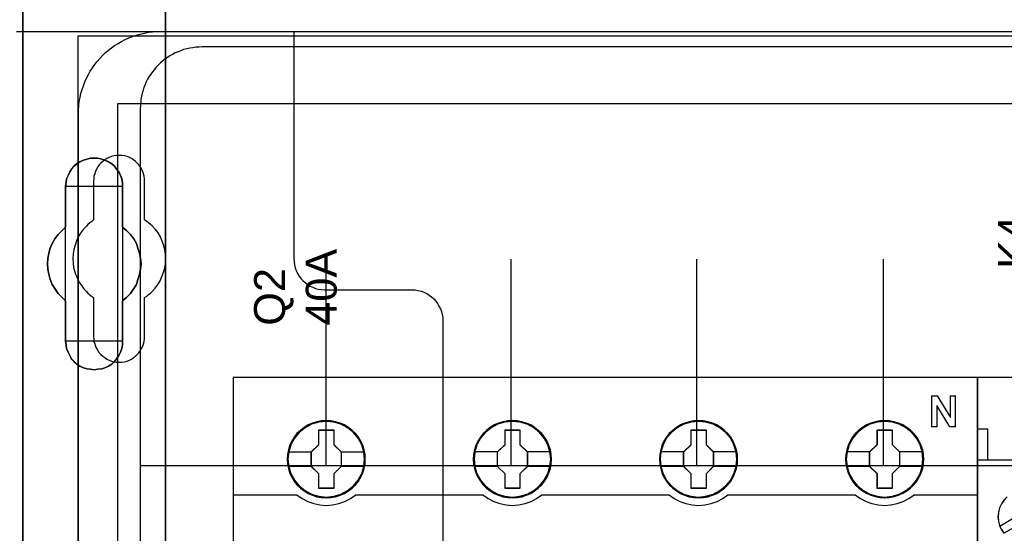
# Model space of a CAD drawing. Extents: x -635870 to -372006, y -44437 to 104716.
# Tile 107 of 246: x -615120 to -614167, y -31121 to -30623. Entities that reach past the tile are written whole.
import ezdxf

# ---------------------------------------------------------------- set-up
doc = ezdxf.new("R2010")
doc.units = 0
doc.header["$MEASUREMENT"] = 0
doc.layers.get('0').update_dxf_attribs({"color": 252})
for name, color, linetype in [('30', 7, 'Continuous'), ('45', 8, 'Continuous'), ('5', 7, 'Continuous'), ('50', 7, 'Continuous')]:
    doc.layers.add(name, color=color, linetype=linetype)
doc.styles.get("Standard").update_dxf_attribs({"font": 'arial.ttf', "bigfont": 'BIGFONT.SHX'})

# ---------------------------------------------------------------- blocks, each defined once
blk = doc.blocks.new('*U1036')
at = {"layer": '5', "color": 7}
for points in [[(498.624489, -298.744188), (498.624489, -173.234937), (498.624489, -148.780413), (498.624489, -78.807593), (498.624489, -73.721462), (499.243182, -73.721462), (511.823274, -73.721462), (512.441967, -73.721462), (512.441967, -78.807593), (512.441967, -78.807593), (512.441967, -386.338651)], [(512.442723, -386.341247), (512.442723, -78.807635), (512.442723, -73.721462), (511.824042, -73.721462), (511.824042, -73.721462), (499.244201, -73.721462), (498.62552, -73.721462), (498.62552, -78.807635), (498.62552, -148.781036), (498.62552, -173.235764), (498.62552, -298.746057)]]:
    blk.add_lwpolyline(points, dxfattribs=at)
for points in [[(498.62552, -78.808532), (498.62552, -148.782882), (498.62552, -78.808532)], [(512.440072, -386.34188), (512.440072, -78.808532), (512.440072, -386.34188)], [(504.141605, -98.126221), (503.832156, -98.331753), (503.574283, -98.537286), (503.316409, -98.845585), (503.161685, -99.1025), (503.006961, -99.462182), (502.852237, -99.770481), (502.800662, -100.130163), (502.749087, -100.489845), (502.749087, -104.446346), (502.388064, -104.806028), (502.027041, -105.16571), (501.717593, -105.576775), (501.459719, -106.039223), (501.253421, -106.501671), (501.150271, -106.96412), (501.047122, -107.477951), (500.995547, -107.991782), (501.047122, -108.505614), (501.150271, -109.019445), (501.253421, -109.533276), (501.459719, -109.995724), (501.717593, -110.40679), (502.027041, -110.869238), (502.388064, -111.22892), (502.749087, -111.588602), (502.749087, -115.49372), (502.800662, -115.853402), (502.852237, -116.213084), (503.006961, -116.572766), (503.161685, -116.881064), (503.316409, -117.189363), (503.574283, -117.446279), (503.832156, -117.703194), (504.141605, -117.908727), (504.502628, -118.062876), (504.812076, -118.165643), (505.173099, -118.217026), (505.534122, -118.268409), (505.895145, -118.217026), (506.256168, -118.165643), (506.565616, -118.062876), (506.926639, -117.908727), (507.236087, -117.703194), (507.493961, -117.446279), (507.70026, -117.189363), (507.906558, -116.881064), (508.061283, -116.572766), (508.216007, -116.213084), (508.267581, -115.853402), (508.267581, -115.49372), (508.267581, -111.588602), (508.680179, -111.22892), (509.041202, -110.869238), (509.35065, -110.40679), (509.608524, -109.995724), (509.763248, -109.533276), (509.917972, -109.019445), (510.021122, -108.505614), (510.072696, -107.991782), (510.021122, -107.477951), (509.917972, -106.96412), (509.763248, -106.501671), (509.608524, -106.039223), (509.35065, -105.576775), (509.041202, -105.16571), (508.680179, -104.806028), (508.267581, -104.446346), (508.267581, -100.489845), (508.267581, -100.130163), (508.216007, -99.770481), (508.061283, -99.462182), (507.906558, -99.1025), (507.70026, -98.845585), (507.493961, -98.537286), (507.236087, -98.331753), (506.926639, -98.126221), (506.565616, -97.972071), (506.256168, -97.869305), (505.895145, -97.766539), (505.534122, -97.766539), (505.173099, -97.766539), (504.812076, -97.869305), (504.502628, -97.972071), (504.141605, -98.126221)], [(504.141605, -98.126221), (503.832156, -98.331753), (503.574283, -98.537286), (503.316409, -98.845585), (503.161685, -99.1025), (503.006961, -99.462182), (502.852237, -99.770481), (502.800662, -100.130163), (502.749087, -100.489845), (502.749087, -104.446346), (502.388064, -104.806028), (502.027041, -105.16571), (501.717593, -105.576775), (501.459719, -106.039223), (501.253421, -106.501671), (501.150271, -106.96412), (501.047122, -107.477951), (500.995547, -107.991782), (501.047122, -108.505614), (501.150271, -109.019445), (501.253421, -109.533276), (501.459719, -109.995724), (501.717593, -110.40679), (502.027041, -110.869238), (502.388064, -111.22892), (502.749087, -111.588602), (502.749087, -115.49372), (502.800662, -115.853402), (502.852237, -116.213084), (503.006961, -116.572766), (503.161685, -116.881064), (503.316409, -117.189363), (503.574283, -117.446279), (503.832156, -117.703194), (504.141605, -117.908727), (504.502628, -118.062876), (504.812076, -118.165643), (505.173099, -118.217026), (505.534122, -118.268409), (505.895145, -118.217026), (506.256168, -118.165643), (506.565616, -118.062876), (506.926639, -117.908727), (507.236087, -117.703194), (507.493961, -117.446279), (507.70026, -117.189363), (507.906558, -116.881064), (508.061283, -116.572766), (508.216007, -116.213084), (508.267581, -115.853402), (508.267581, -115.49372), (508.267581, -111.588602), (508.680179, -111.22892), (509.041202, -110.869238), (509.35065, -110.40679), (509.608524, -109.995724), (509.763248, -109.533276), (509.917972, -109.019445), (510.021122, -108.505614), (510.072696, -107.991782), (510.021122, -107.477951), (509.917972, -106.96412), (509.763248, -106.501671), (509.608524, -106.039223), (509.35065, -105.576775), (509.041202, -105.16571), (508.680179, -104.806028), (508.267581, -104.446346), (508.267581, -100.489845), (508.267581, -100.130163), (508.216007, -99.770481), (508.061283, -99.462182), (507.906558, -99.1025), (507.70026, -98.845585), (507.493961, -98.537286), (507.236087, -98.331753), (506.926639, -98.126221), (506.565616, -97.972071), (506.256168, -97.869305), (505.895145, -97.766539), (505.534122, -97.766539), (505.173099, -97.766539), (504.812076, -97.869305), (504.502628, -97.972071), (504.141605, -98.126221)], [(502.749087, -100.489845), (502.800662, -100.130163), (502.852237, -99.770481), (503.006961, -99.462182), (503.161685, -99.1025), (503.316409, -98.845585), (503.574283, -98.537286), (503.832156, -98.331753), (504.141605, -98.126221), (504.502628, -97.972071), (504.812076, -97.869305), (505.173099, -97.766539), (505.534122, -97.766539), (505.895145, -97.766539), (506.256168, -97.869305), (506.565616, -97.972071), (506.926639, -98.126221), (507.236087, -98.331753), (507.493961, -98.537286), (507.70026, -98.845585), (507.906558, -99.1025), (508.061283, -99.462182), (508.216007, -99.770481), (508.267581, -100.130163), (508.267581, -100.489845), (508.267581, -104.446346), (508.680179, -104.806028), (509.041202, -105.16571), (509.35065, -105.576775), (509.608524, -106.039223), (509.763248, -106.501671), (509.917972, -106.96412), (510.021122, -107.477951), (510.072696, -107.991782), (510.021122, -108.505614), (509.917972, -109.019445), (509.763248, -109.533276), (509.608524, -109.995724), (509.35065, -110.40679), (509.041202, -110.869238), (508.680179, -111.22892), (508.267581, -111.588602), (508.267581, -115.49372), (508.267581, -115.853402), (508.216007, -116.213084), (508.061283, -116.572766), (507.906558, -116.881064), (507.70026, -117.189363), (507.493961, -117.446279), (507.236087, -117.703194), (506.926639, -117.908727), (506.565616, -118.062876), (506.256168, -118.165643), (505.895145, -118.217026), (505.534122, -118.268409), (505.173099, -118.217026), (504.812076, -118.165643), (504.502628, -118.062876), (504.141605, -117.908727), (503.832156, -117.703194), (503.574283, -117.446279), (503.316409, -117.189363), (503.161685, -116.881064), (503.006961, -116.572766), (502.852237, -116.213084), (502.800662, -115.853402), (502.749087, -115.49372), (502.749087, -111.588602), (502.388064, -111.22892), (502.027041, -110.869238), (501.717593, -110.40679), (501.459719, -109.995724), (501.253421, -109.533276), (501.150271, -109.019445), (501.047122, -108.505614), (500.995547, -107.991782), (501.047122, -107.477951), (501.150271, -106.96412), (501.253421, -106.501671), (501.459719, -106.039223), (501.717593, -105.576775), (502.027041, -105.16571), (502.388064, -104.806028), (502.749087, -104.446346), (502.749087, -100.489845)], [(508.26734, -100.491471), (508.26734, -100.131574), (508.215757, -99.771677), (508.061006, -99.463195), (507.906254, -99.103298), (507.69992, -98.846229), (507.493585, -98.537746), (507.235666, -98.332091), (506.926164, -98.126435), (506.565078, -97.972194), (506.255575, -97.869366), (505.894489, -97.766539), (505.533403, -97.766539), (505.172317, -97.766539), (504.811231, -97.869366), (504.501729, -97.972194), (504.140643, -98.126435), (503.83114, -98.332091), (503.573222, -98.537746), (503.315303, -98.846229), (503.160552, -99.103298), (503.005801, -99.463195), (502.85105, -99.771677), (502.799466, -100.131574), (502.747882, -100.491471), (508.26734, -100.491471)], [(502.747882, -100.488823), (502.747882, -104.447786), (502.747882, -100.488823)], [(508.264689, -104.447786), (508.264689, -100.488823), (508.264689, -104.447786)], [(502.750533, -104.445138), (502.389213, -104.804808), (502.027892, -105.164479), (501.718188, -105.57553), (501.460102, -106.037963), (501.253633, -106.500397), (501.150399, -106.96283), (501.047164, -107.476644), (500.995547, -107.990459), (501.047164, -108.504274), (501.150399, -109.018088), (501.253633, -109.531903), (501.460102, -109.994336), (501.718188, -110.405388), (502.027892, -110.867821), (502.389213, -111.227491), (502.750533, -111.587161), (502.750533, -104.445138)], [(508.264689, -111.587161), (508.677948, -111.227491), (509.03955, -110.867821), (509.349494, -110.405388), (509.60778, -109.994336), (509.762752, -109.531903), (509.917724, -109.018088), (510.021039, -108.504274), (510.072696, -107.990459), (510.021039, -107.476644), (509.917724, -106.96283), (509.762752, -106.500397), (509.60778, -106.037963), (509.349494, -105.57553), (509.03955, -105.164479), (508.677948, -104.804808), (508.264689, -104.445138), (508.264689, -111.587161)], [(502.747882, -111.587161), (502.747882, -115.493162), (502.747882, -111.587161)], [(508.264689, -115.493162), (508.264689, -111.587161), (508.264689, -115.493162)], [(502.747882, -115.490514), (502.799466, -115.850612), (502.85105, -116.210709), (503.005801, -116.570807), (503.160552, -116.879461), (503.315303, -117.188116), (503.573222, -117.445329), (503.83114, -117.702541), (504.140643, -117.908311), (504.501729, -118.062639), (504.811231, -118.165524), (505.172317, -118.216966), (505.533403, -118.268409), (505.894489, -118.216966), (506.255575, -118.165524), (506.565078, -118.062639), (506.926164, -117.908311), (507.235666, -117.702541), (507.493585, -117.445329), (507.69992, -117.188116), (507.906254, -116.879461), (508.061006, -116.570807), (508.215757, -116.210709), (508.26734, -115.850612), (508.26734, -115.490514), (502.747882, -115.490514)]]:
    blk.add_lwpolyline(points, close=True, dxfattribs=at)
at = {"layer": '50', "color": 7}
for points in [[(503.983265, -85.921426), (839.76091, -85.921426), (839.76091, -735.000783), (503.983265, -735.000783), (503.983265, -85.921426)], [(507.824617, -92.486155), (835.919558, -92.486155), (835.919558, -379.414356), (507.824617, -379.414356), (507.824617, -92.486155)]]:
    blk.add_lwpolyline(points, dxfattribs=at)
blk = doc.blocks.new('*U1037')
at = {"layer": '50', "color": 7}
for points in [[(503.999172, -152.524789), (503.999172, -93.507993), (503.999172, -93.087645), (504.041172, -92.688315), (504.083172, -92.288985), (504.167173, -91.889655), (504.251174, -91.490325), (504.356175, -91.112012), (504.482176, -90.754717), (504.629177, -90.376404), (504.776178, -90.019108), (504.96518, -89.68283), (505.154182, -89.346552), (505.364184, -89.010274), (505.574186, -88.716031), (505.826188, -88.40077), (506.07819, -88.106527), (506.330192, -87.833301), (506.603195, -87.581092), (506.897197, -87.328884), (507.1912, -87.076675), (507.506203, -86.866502), (507.842206, -86.656328), (508.178209, -86.467171), (508.514212, -86.278015), (508.871215, -86.130893), (509.228218, -85.983772), (509.606221, -85.857668), (509.984225, -85.752581), (510.383228, -85.668511), (510.782232, -85.584442), (511.181235, -85.542407), (511.580239, -85.521389), (512.000243, -85.500372), (832.001083, -85.500372)], [(827.968097, -86.991273), (515.970229, -86.991273), (515.676228, -87.012291), (515.361227, -87.033308), (515.067226, -87.075344), (514.773226, -87.117379), (514.479225, -87.180433), (514.185224, -87.264504), (513.912223, -87.369592), (513.639222, -87.474681), (513.366222, -87.57977), (513.114221, -87.726894), (512.86222, -87.853001), (512.63122, -88.021143), (512.379219, -88.189285), (512.169218, -88.357427), (511.938218, -88.546587), (511.728217, -88.756764), (511.539217, -88.945924), (511.350216, -89.17712), (511.182216, -89.408315), (511.014215, -89.63951), (510.846215, -89.870706), (510.699214, -90.122919), (510.573214, -90.39615), (510.468214, -90.648363), (510.342213, -90.921594), (510.258213, -91.194825), (510.174213, -91.489073), (510.111213, -91.783322), (510.048212, -92.07757), (510.027212, -92.371819), (510.006212, -92.687085), (509.985212, -93.002352), (509.985212, -227.999417)], [(827.968097, -86.991273), (515.970229, -86.991273), (515.676228, -87.012292), (515.361227, -87.033311), (515.067226, -87.075348), (514.773226, -87.117386), (514.479225, -87.180443), (514.185224, -87.264518), (513.912223, -87.369613), (513.639222, -87.474707), (513.366222, -87.579802), (513.114221, -87.726934), (512.86222, -87.853047), (512.63122, -88.021199), (512.379219, -88.18935), (512.169218, -88.357501), (511.938218, -88.546671), (511.728217, -88.75686), (511.539217, -88.94603), (511.350216, -89.177238), (511.182216, -89.408446), (511.014215, -89.639653), (510.846215, -89.870861), (510.699214, -90.123088), (510.573214, -90.396334), (510.468214, -90.64856), (510.342213, -90.921806), (510.258213, -91.195052), (510.174213, -91.489316), (510.111213, -91.783581), (510.048212, -92.077845), (510.027212, -92.37211), (510.006212, -92.687393), (509.985212, -93.002676), (509.985212, -127.5157), (834.016113, -127.5157)], [(827.968097, -86.991273), (515.970229, -86.991273), (515.676228, -87.012292), (515.361227, -87.033311), (515.067226, -87.075348), (514.773226, -87.117386), (514.479225, -87.180443), (514.185224, -87.264518), (513.912223, -87.369613), (513.639222, -87.474707), (513.366222, -87.579802), (513.114221, -87.726934), (512.86222, -87.853047), (512.63122, -88.021199), (512.379219, -88.18935), (512.169218, -88.357501), (511.938218, -88.546671), (511.728217, -88.75686), (511.539217, -88.94603), (511.350216, -89.177238), (511.182216, -89.408446), (511.014215, -89.639653), (510.846215, -89.870861), (510.699214, -90.123088), (510.573214, -90.396334), (510.468214, -90.64856), (510.342213, -90.921806), (510.258213, -91.195052), (510.174213, -91.489316), (510.111213, -91.783581), (510.048212, -92.077845), (510.027212, -92.37211), (510.006212, -92.687393), (509.985212, -93.002676), (509.985212, -127.5157), (834.016113, -127.5157)], [(527.95924, -127.558071), (527.95924, -107.546106)], [(545.872295, -127.558071), (545.872295, -107.546106)], [(563.848974, -127.558071), (563.848974, -107.546106)], [(581.907835, -127.558071), (581.907835, -107.546106)]]:
    blk.add_lwpolyline(points, dxfattribs=at)
blk = doc.blocks.new('*U1038')
at = {"layer": '30', "color": 7}
for points in [[(498.012275, -85.500372), (524.841258, -85.500372), (524.841258, -107.517632), (524.863635, -107.810295), (524.908387, -108.102958), (524.975515, -108.395621), (525.06502, -108.665771), (525.199277, -108.935922), (525.35591, -109.18356), (525.534919, -109.408685), (525.713928, -109.63381), (525.937689, -109.813911), (526.16145, -109.994011), (526.407588, -110.151599), (526.676101, -110.264161), (526.944615, -110.376724), (527.213129, -110.444261), (527.526394, -110.489287), (527.817284, -110.511799), (536.297839, -110.511799), (536.588729, -110.534312), (536.879618, -110.579337), (537.170508, -110.646874), (537.439022, -110.759437), (537.707535, -110.872), (537.953673, -111.029587), (538.177434, -111.209688), (538.378819, -111.389788), (538.580204, -111.614913), (538.759213, -111.840039), (538.89347, -112.087677), (539.027727, -112.357827), (539.139608, -112.627977), (539.206736, -112.92064), (539.251488, -113.213303), (539.273865, -113.505966), (539.273865, -207.495802)], [(498.012275, -85.500372), (524.841258, -85.500372), (524.841258, -107.517632), (524.863635, -107.810295), (524.908387, -108.102958), (524.975515, -108.395621), (525.06502, -108.665771), (525.199277, -108.935922), (525.35591, -109.18356), (525.534919, -109.408685), (525.713928, -109.63381), (525.937689, -109.813911), (526.16145, -109.994011), (526.407588, -110.151599), (526.676101, -110.264161), (526.944615, -110.376724), (527.213129, -110.444261), (527.526394, -110.489287), (527.817284, -110.511799), (536.297839, -110.511799), (536.588729, -110.534312), (536.879618, -110.579337), (537.170508, -110.646874), (537.439022, -110.759437), (537.707535, -110.872), (537.953673, -111.029587), (538.177434, -111.209688), (538.378819, -111.389788), (538.580204, -111.614913), (538.759213, -111.840039), (538.89347, -112.087677), (539.027727, -112.357827), (539.139608, -112.627977), (539.206736, -112.92064), (539.251488, -113.213303), (539.273865, -113.505966), (539.273865, -207.495802)], [(510.408935, -115.015831), (510.408935, -111.255808), (510.610341, -111.120717), (510.789369, -110.985627), (510.968396, -110.850536), (511.125046, -110.69293), (511.415965, -110.355204), (511.684507, -109.994962), (511.908291, -109.63472), (512.087319, -109.229448), (512.243968, -108.824176), (512.35586, -108.418904), (512.422996, -107.991117), (512.445374, -107.540815), (512.422996, -107.113028), (512.35586, -106.662726), (512.266347, -106.234939), (512.109697, -105.807152), (511.93067, -105.40188), (511.706885, -104.996608), (511.438344, -104.636366), (511.125046, -104.321155), (510.968396, -104.186064), (510.789369, -104.028458), (510.610341, -103.893368), (510.408935, -103.758277), (510.408935, -100.020769), (510.386557, -99.773103), (510.364178, -99.525437), (510.297043, -99.277771), (510.229907, -99.052619), (510.118015, -98.827468), (510.006123, -98.624832), (509.849474, -98.422196), (509.692825, -98.242076), (509.536176, -98.08447), (509.334769, -97.926864), (509.133363, -97.814289), (508.931957, -97.701713), (508.708173, -97.611653), (508.46201, -97.544107), (508.215847, -97.499077), (507.969684, -97.499077), (507.701143, -97.499077), (507.45498, -97.544107), (507.208817, -97.611653), (506.985032, -97.701713), (506.761248, -97.814289), (506.559842, -97.926864), (506.358435, -98.08447), (506.179408, -98.242076), (506.022759, -98.422196), (505.888488, -98.624832), (505.754217, -98.827468), (505.664703, -99.052619), (505.57519, -99.277771), (505.508054, -99.525437), (505.485676, -99.773103), (505.463297, -100.020769), (505.463297, -103.758277), (505.28427, -103.893368), (505.105242, -104.028458), (504.926215, -104.186064), (504.769565, -104.34367), (504.478646, -104.658881), (504.210104, -105.019123), (503.98632, -105.40188), (503.807292, -105.784637), (503.673021, -106.189909), (503.561129, -106.617696), (503.493994, -107.045483), (503.471615, -107.47327), (503.493994, -107.923572), (503.538751, -108.351359), (503.605886, -108.57651), (503.650643, -108.779146), (503.717778, -109.004297), (503.807292, -109.206933), (503.896806, -109.432084), (504.008698, -109.63472), (504.12059, -109.837356), (504.254861, -110.039992), (504.501024, -110.377719), (504.769565, -110.69293), (504.926215, -110.850536), (505.082864, -110.985627), (505.261891, -111.143233), (505.463297, -111.255808), (505.463297, -115.015831), (505.485676, -115.263497), (505.508054, -115.511164), (505.57519, -115.75883), (505.664703, -115.983981), (505.754217, -116.209132), (505.888488, -116.411768), (506.022759, -116.614404), (506.179408, -116.794525), (506.358435, -116.952131), (506.559842, -117.087221), (506.761248, -117.222312), (506.985032, -117.334887), (507.208817, -117.424948), (507.45498, -117.492493), (507.701143, -117.515008), (507.969684, -117.537523), (508.215847, -117.515008), (508.46201, -117.492493), (508.708173, -117.424948), (508.931957, -117.334887), (509.133363, -117.222312), (509.334769, -117.087221), (509.536176, -116.952131), (509.692825, -116.794525), (509.849474, -116.614404), (510.006123, -116.411768), (510.118015, -116.209132), (510.229907, -115.983981), (510.297043, -115.75883), (510.364178, -115.511164), (510.386557, -115.263497), (510.408935, -115.015831)]]:
    blk.add_lwpolyline(points, dxfattribs=at)
blk = doc.blocks.new('*U1039')
at = {"layer": '45', "color": 7}
for points in [[(591.040656, -118.999294), (518.961622, -118.999294), (518.961622, -201.067682), (591.040656, -201.067682), (591.040656, -118.999294)], [(591.016797, -119.02048), (518.98283, -119.02048), (518.98283, -201.043849), (591.016797, -201.043849), (591.016797, -119.02048)], [(531.760827, -126.926609), (531.738416, -126.478399), (531.66558, -126.024657), (531.514306, -125.598581), (531.335018, -125.183572), (531.099703, -124.796231), (530.819565, -124.447624), (530.489003, -124.126684), (530.124825, -123.850012), (529.755043, -123.60654), (529.323632, -123.423936), (528.89222, -123.296667), (528.438398, -123.213665), (527.984575, -123.185998), (527.530753, -123.213665), (527.088136, -123.296667), (526.639916, -123.423936), (526.225313, -123.60654), (525.838723, -123.850012), (525.480148, -124.126684), (525.143983, -124.447624), (524.880654, -124.796231), (524.639736, -125.183572), (524.438037, -125.598581), (524.320379, -126.024657), (524.230735, -126.478399), (524.202721, -126.926609), (524.230735, -127.374818), (524.320379, -127.81196), (524.438037, -128.243569), (524.639736, -128.653044), (524.880654, -129.045919), (525.143983, -129.405593), (525.480148, -129.721), (525.838723, -129.997672), (526.225313, -130.230077), (526.639916, -130.412681), (527.088136, -130.551017), (527.530753, -130.639552), (527.984575, -130.661686), (528.438398, -130.639552), (528.89222, -130.551017), (529.323632, -130.412681), (529.755043, -130.230077), (530.124825, -129.997672), (530.489003, -129.721), (530.819565, -129.405593), (531.099703, -129.045919), (531.335018, -128.653044), (531.514306, -128.243569), (531.66558, -127.81196), (531.738416, -127.374818), (531.760827, -126.926609)], [(531.760827, -126.926609), (531.738416, -126.478399), (531.66558, -126.024657), (531.514306, -125.598581), (531.335018, -125.183572), (531.099703, -124.796231), (530.819565, -124.447624), (530.489003, -124.126684), (530.124825, -123.850012), (529.755043, -123.60654), (529.323632, -123.423936), (528.89222, -123.296667), (528.438398, -123.213665), (527.984575, -123.185998), (527.530753, -123.213665), (527.088136, -123.296667), (526.639916, -123.423936), (526.225313, -123.60654), (525.838723, -123.850012), (525.480148, -124.126684), (525.143983, -124.447624), (524.880654, -124.796231), (524.639736, -125.183572), (524.438037, -125.598581), (524.320379, -126.024657), (524.230735, -126.478399), (524.202721, -126.926609), (524.230735, -127.374818), (524.320379, -127.81196), (524.438037, -128.243569), (524.639736, -128.653044), (524.880654, -129.045919), (525.143983, -129.405593), (525.480148, -129.721), (525.838723, -129.997672), (526.225313, -130.230077), (526.639916, -130.412681), (527.088136, -130.551017), (527.530753, -130.639552), (527.984575, -130.661686), (528.438398, -130.639552), (528.89222, -130.551017), (529.323632, -130.412681), (529.755043, -130.230077), (530.124825, -129.997672), (530.489003, -129.721), (530.819565, -129.405593), (531.099703, -129.045919), (531.335018, -128.653044), (531.514306, -128.243569), (531.66558, -127.81196), (531.738416, -127.374818), (531.760827, -126.926609)], [(549.777272, -126.926609), (549.749259, -126.478399), (549.682029, -126.024657), (549.525158, -125.598581), (549.345877, -125.183572), (549.110571, -124.790698), (548.830445, -124.447624), (548.499896, -124.126684), (548.135732, -123.850012), (547.765965, -123.60654), (547.334571, -123.423936), (546.908779, -123.296667), (546.449372, -123.213665), (545.995568, -123.185998), (545.541763, -123.213665), (545.099164, -123.296667), (544.650962, -123.423936), (544.241978, -123.60654), (543.849801, -123.850012), (543.49124, -124.126684), (543.160691, -124.447624), (542.897372, -124.790698), (542.650861, -125.183572), (542.454773, -125.598581), (542.331517, -126.024657), (542.241877, -126.478399), (542.213864, -126.926609), (542.241877, -127.374818), (542.331517, -127.81196), (542.454773, -128.238036), (542.650861, -128.653044), (542.897372, -129.045919), (543.160691, -129.405593), (543.49124, -129.721), (543.849801, -129.997672), (544.241978, -130.230077), (544.650962, -130.412681), (545.099164, -130.551017), (545.541763, -130.639552), (545.995568, -130.661686), (546.449372, -130.639552), (546.908779, -130.551017), (547.334571, -130.412681), (547.765965, -130.230077), (548.135732, -129.997672), (548.499896, -129.721), (548.830445, -129.405593), (549.110571, -129.045919), (549.345877, -128.653044), (549.525158, -128.238036), (549.682029, -127.81196), (549.749259, -127.374818), (549.777272, -126.926609)], [(549.777272, -126.926609), (549.749259, -126.478399), (549.682029, -126.024657), (549.525158, -125.598581), (549.345877, -125.183572), (549.110571, -124.790698), (548.830445, -124.447624), (548.499896, -124.126684), (548.135732, -123.850012), (547.765965, -123.60654), (547.334571, -123.423936), (546.908779, -123.296667), (546.449372, -123.213665), (545.995568, -123.185998), (545.541763, -123.213665), (545.099164, -123.296667), (544.650962, -123.423936), (544.241978, -123.60654), (543.849801, -123.850012), (543.49124, -124.126684), (543.160691, -124.447624), (542.897372, -124.790698), (542.650861, -125.183572), (542.454773, -125.598581), (542.331517, -126.024657), (542.241877, -126.478399), (542.213864, -126.926609), (542.241877, -127.374818), (542.331517, -127.81196), (542.454773, -128.238036), (542.650861, -128.653044), (542.897372, -129.045919), (543.160691, -129.405593), (543.49124, -129.721), (543.849801, -129.997672), (544.241978, -130.230077), (544.650962, -130.412681), (545.099164, -130.551017), (545.541763, -130.639552), (545.995568, -130.661686), (546.449372, -130.639552), (546.908779, -130.551017), (547.334571, -130.412681), (547.765965, -130.230077), (548.135732, -129.997672), (548.499896, -129.721), (548.830445, -129.405593), (549.110571, -129.045919), (549.345877, -128.653044), (549.525158, -128.238036), (549.682029, -127.81196), (549.749259, -127.374818), (549.777272, -126.926609)], [(549.756063, -126.926593), (549.728208, -126.480924), (549.661354, -126.029753), (549.505364, -125.606092), (549.327088, -125.193436), (549.093102, -124.802788), (548.814547, -124.461658), (548.485851, -124.142537), (548.12373, -123.867433), (547.756037, -123.625341), (547.327062, -123.443773), (546.903658, -123.317225), (546.446827, -123.234693), (545.995568, -123.207183), (545.544308, -123.234693), (545.104191, -123.317225), (544.658503, -123.443773), (544.251812, -123.625341), (543.861835, -123.867433), (543.505284, -124.142537), (543.176589, -124.461658), (542.914747, -124.802788), (542.669619, -125.193436), (542.47463, -125.606092), (542.352066, -126.029753), (542.262928, -126.480924), (542.235072, -126.926593), (542.262928, -127.372262), (542.352066, -127.806927), (542.47463, -128.230587), (542.669619, -128.643244), (542.914747, -129.033892), (543.176589, -129.391527), (543.505284, -129.705146), (543.861835, -129.980251), (544.251812, -130.211338), (544.658503, -130.392907), (545.104191, -130.530459), (545.544308, -130.618493), (545.995568, -130.640501), (546.446827, -130.618493), (546.903658, -130.530459), (547.327062, -130.392907), (547.756037, -130.211338), (548.12373, -129.980251), (548.485851, -129.705146), (548.814547, -129.391527), (549.093102, -129.033892), (549.327088, -128.643244), (549.505364, -128.230587), (549.661354, -127.806927), (549.728208, -127.372262), (549.756063, -126.926593)], [(567.788414, -126.926609), (567.765996, -126.478399), (567.693138, -126.024657), (567.536212, -125.598581), (567.356869, -125.183572), (567.12148, -124.790698), (566.841256, -124.447624), (566.516195, -124.126684), (566.151904, -123.850012), (565.776403, -123.60654), (565.350462, -123.423936), (564.918916, -123.296667), (564.464953, -123.213665), (564.010989, -123.185998), (563.557026, -123.213665), (563.114271, -123.296667), (562.665912, -123.423936), (562.25118, -123.60654), (561.864471, -123.850012), (561.505783, -124.126684), (561.169514, -124.447624), (560.906103, -124.790698), (560.659506, -125.183572), (560.463349, -125.598581), (560.345654, -126.024657), (560.255983, -126.478399), (560.222356, -126.926609), (560.255983, -127.374818), (560.345654, -127.81196), (560.463349, -128.238036), (560.659506, -128.653044), (560.906103, -129.045919), (561.169514, -129.405593), (561.505783, -129.721), (561.864471, -129.997672), (562.25118, -130.230077), (562.665912, -130.412681), (563.114271, -130.551017), (563.557026, -130.639552), (564.010989, -130.661686), (564.464953, -130.639552), (564.918916, -130.551017), (565.350462, -130.412681), (565.776403, -130.230077), (566.151904, -129.997672), (566.516195, -129.721), (566.841256, -129.405593), (567.12148, -129.045919), (567.356869, -128.653044), (567.536212, -128.238036), (567.693138, -127.81196), (567.765996, -127.374818), (567.788414, -126.926609)], [(567.788414, -126.926609), (567.765996, -126.478399), (567.693138, -126.024657), (567.536212, -125.598581), (567.356869, -125.183572), (567.12148, -124.790698), (566.841256, -124.447624), (566.516195, -124.126684), (566.151904, -123.850012), (565.776403, -123.60654), (565.350462, -123.423936), (564.918916, -123.296667), (564.464953, -123.213665), (564.010989, -123.185998), (563.557026, -123.213665), (563.114271, -123.296667), (562.665912, -123.423936), (562.25118, -123.60654), (561.864471, -123.850012), (561.505783, -124.126684), (561.169514, -124.447624), (560.906103, -124.790698), (560.659506, -125.183572), (560.463349, -125.598581), (560.345654, -126.024657), (560.255983, -126.478399), (560.222356, -126.926609), (560.255983, -127.374818), (560.345654, -127.81196), (560.463349, -128.238036), (560.659506, -128.653044), (560.906103, -129.045919), (561.169514, -129.405593), (561.505783, -129.721), (561.864471, -129.997672), (562.25118, -130.230077), (562.665912, -130.412681), (563.114271, -130.551017), (563.557026, -130.639552), (564.010989, -130.661686), (564.464953, -130.639552), (564.918916, -130.551017), (565.350462, -130.412681), (565.776403, -130.230077), (566.151904, -129.997672), (566.516195, -129.721), (566.841256, -129.405593), (567.12148, -129.045919), (567.356869, -128.653044), (567.536212, -128.238036), (567.693138, -127.81196), (567.765996, -127.374818), (567.788414, -126.926609)], [(567.767206, -126.926593), (567.744921, -126.480924), (567.672497, -126.029753), (567.516506, -125.606092), (567.338231, -125.193436), (567.104244, -124.802788), (566.825689, -124.461658), (566.502565, -124.142537), (566.140443, -123.867433), (565.767179, -123.625341), (565.343775, -123.443773), (564.9148, -123.317225), (564.463541, -123.234693), (564.012282, -123.207183), (563.561022, -123.234693), (563.120905, -123.317225), (562.675217, -123.443773), (562.262955, -123.625341), (561.878549, -123.867433), (561.521998, -124.142537), (561.187732, -124.461658), (560.92589, -124.802788), (560.680761, -125.193436), (560.485773, -125.606092), (560.368779, -126.029753), (560.279642, -126.480924), (560.246215, -126.926593), (560.279642, -127.372262), (560.368779, -127.806927), (560.485773, -128.230587), (560.680761, -128.643244), (560.92589, -129.033892), (561.187732, -129.391527), (561.521998, -129.705146), (561.878549, -129.980251), (562.262955, -130.211338), (562.675217, -130.392907), (563.120905, -130.530459), (563.561022, -130.618493), (564.012282, -130.640501), (564.463541, -130.618493), (564.9148, -130.530459), (565.343775, -130.392907), (565.767179, -130.211338), (566.140443, -129.980251), (566.502565, -129.705146), (566.825689, -129.391527), (567.104244, -129.033892), (567.338231, -128.643244), (567.516506, -128.230587), (567.672497, -127.806927), (567.744921, -127.372262), (567.767206, -126.926593)], [(585.799557, -126.921312), (585.771534, -126.473103), (585.70428, -126.01936), (585.547355, -125.593285), (585.368011, -125.178276), (585.132623, -124.785401), (584.852398, -124.442328), (584.521734, -124.121388), (584.157442, -123.844715), (583.787546, -123.601244), (583.356, -123.41864), (582.930059, -123.29137), (582.470491, -123.208369), (582.016528, -123.180701), (581.562564, -123.208369), (581.11981, -123.29137), (580.67145, -123.41864), (580.262323, -123.601244), (579.870009, -123.844715), (579.511322, -124.121388), (579.180657, -124.442328), (578.917246, -124.785401), (578.670648, -125.178276), (578.474491, -125.593285), (578.351193, -126.01936), (578.261521, -126.473103), (578.233498, -126.921312), (578.261521, -127.369522), (578.351193, -127.806664), (578.474491, -128.23274), (578.670648, -128.647748), (578.917246, -129.040623), (579.180657, -129.400297), (579.511322, -129.715704), (579.870009, -129.992376), (580.262323, -130.224781), (580.67145, -130.407385), (581.11981, -130.545721), (581.562564, -130.634256), (582.016528, -130.65639), (582.470491, -130.634256), (582.930059, -130.545721), (583.356, -130.407385), (583.787546, -130.224781), (584.157442, -129.992376), (584.521734, -129.715704), (584.852398, -129.400297), (585.132623, -129.040623), (585.368011, -128.647748), (585.547355, -128.23274), (585.70428, -127.806664), (585.771534, -127.369522), (585.799557, -126.921312)], [(585.799557, -126.921312), (585.771534, -126.473103), (585.70428, -126.01936), (585.547355, -125.593285), (585.368011, -125.178276), (585.132623, -124.785401), (584.852398, -124.442328), (584.521734, -124.121388), (584.157442, -123.844715), (583.787546, -123.601244), (583.356, -123.41864), (582.930059, -123.29137), (582.470491, -123.208369), (582.016528, -123.180701), (581.562564, -123.208369), (581.11981, -123.29137), (580.67145, -123.41864), (580.262323, -123.601244), (579.870009, -123.844715), (579.511322, -124.121388), (579.180657, -124.442328), (578.917246, -124.785401), (578.670648, -125.178276), (578.474491, -125.593285), (578.351193, -126.01936), (578.261521, -126.473103), (578.233498, -126.921312), (578.261521, -127.369522), (578.351193, -127.806664), (578.474491, -128.23274), (578.670648, -128.647748), (578.917246, -129.040623), (579.180657, -129.400297), (579.511322, -129.715704), (579.870009, -129.992376), (580.262323, -130.224781), (580.67145, -130.407385), (581.11981, -130.545721), (581.562564, -130.634256), (582.016528, -130.65639), (582.470491, -130.634256), (582.930059, -130.545721), (583.356, -130.407385), (583.787546, -130.224781), (584.157442, -129.992376), (584.521734, -129.715704), (584.852398, -129.400297), (585.132623, -129.040623), (585.368011, -128.647748), (585.547355, -128.23274), (585.70428, -127.806664), (585.771534, -127.369522), (585.799557, -126.921312)], [(585.775697, -126.921297), (585.747852, -126.475628), (585.681022, -126.024457), (585.525086, -125.600796), (585.346874, -125.18814), (585.11297, -124.797491), (584.834513, -124.456362), (584.505933, -124.137241), (584.143939, -123.862137), (583.776376, -123.620045), (583.347552, -123.438476), (582.924297, -123.311928), (582.467628, -123.229397), (582.016528, -123.201887), (581.565427, -123.229397), (581.125465, -123.311928), (580.679934, -123.438476), (580.273387, -123.620045), (579.883547, -123.862137), (579.527122, -124.137241), (579.198542, -124.456362), (578.936793, -124.797491), (578.691751, -125.18814), (578.496831, -125.600796), (578.37431, -126.024457), (578.285203, -126.475628), (578.257358, -126.921297), (578.285203, -127.366966), (578.37431, -127.80163), (578.496831, -128.225291), (578.691751, -128.637948), (578.936793, -129.028596), (579.198542, -129.386231), (579.527122, -129.69985), (579.883547, -129.974954), (580.273387, -130.206042), (580.679934, -130.387611), (581.125465, -130.525163), (581.565427, -130.613196), (582.016528, -130.635205), (582.467628, -130.613196), (582.924297, -130.525163), (583.347552, -130.387611), (583.776376, -130.206042), (584.143939, -129.974954), (584.505933, -129.69985), (584.834513, -129.386231), (585.11297, -129.028596), (585.346874, -128.637948), (585.525086, -128.225291), (585.681022, -127.80163), (585.747852, -127.366966), (585.775697, -126.921297)], [(527.271348, -124.086364), (528.71448, -124.086364), (528.71448, -125.505889), (529.433217, -126.210107), (529.433217, -127.629632), (528.71448, -128.34494), (528.71448, -129.753375), (527.271348, -129.753375), (527.271348, -128.34494), (526.535634, -127.629632), (526.535634, -126.210107), (527.271348, -125.505889), (527.271348, -124.086364)], [(527.271348, -124.086364), (528.71448, -124.086364), (528.71448, -124.086364), (528.71448, -125.505889), (528.71448, -125.505889), (529.433217, -126.210107), (529.433217, -126.210107), (529.433217, -127.629632), (529.433217, -127.629632), (528.71448, -128.34494), (528.71448, -128.34494), (528.71448, -129.753375), (528.71448, -129.753375), (527.271348, -129.753375), (527.271348, -129.753375), (527.271348, -128.34494), (527.271348, -128.34494), (526.535634, -127.629632), (526.535634, -127.629632), (526.535634, -126.210107), (526.535634, -126.210107), (527.271348, -125.505889), (527.271348, -125.505889), (527.271348, -124.086364), (527.271348, -124.086364)], [(527.281787, -124.107549), (528.703793, -124.107549), (528.703793, -125.516461), (529.412008, -126.215414), (529.412008, -127.624326), (528.703793, -128.334285), (528.703793, -129.73219), (527.281787, -129.73219), (527.281787, -128.334285), (526.556842, -127.624326), (526.556842, -126.215414), (527.281787, -125.516461), (527.281787, -124.107549)], [(545.28815, -124.086364), (546.725623, -124.086364), (546.725623, -125.505952), (547.444359, -126.204655), (547.444359, -127.629788), (546.725623, -128.345127), (546.725623, -129.748079), (545.28815, -129.748079), (545.28815, -128.345127), (544.546776, -127.629788), (544.546776, -126.204655), (545.28815, -125.505952), (545.28815, -124.086364)], [(545.28815, -124.086364), (546.725623, -124.086364), (546.725623, -124.086364), (546.725623, -125.505952), (546.725623, -125.505952), (547.444359, -126.204655), (547.444359, -126.204655), (547.444359, -127.629788), (547.444359, -127.629788), (546.725623, -128.345127), (546.725623, -128.345127), (546.725623, -129.748079), (546.725623, -129.748079), (545.28815, -129.748079), (545.28815, -129.748079), (545.28815, -128.345127), (545.28815, -128.345127), (544.546776, -127.629788), (544.546776, -127.629788), (544.546776, -126.204655), (544.546776, -126.204655), (545.28815, -125.505952), (545.28815, -125.505952), (545.28815, -124.086364), (545.28815, -124.086364)], [(545.298506, -124.107549), (546.714936, -124.107549), (546.714936, -125.516513), (547.423151, -126.209988), (547.423151, -127.624455), (546.714936, -128.334441), (546.714936, -129.726894), (545.298506, -129.726894), (545.298506, -128.334441), (544.567985, -127.624455), (544.567985, -126.209988), (545.298506, -125.516513), (545.298506, -124.107549)], [(563.298935, -124.086364), (564.742068, -124.086364), (564.742068, -125.505952), (565.460804, -126.204655), (565.460804, -127.629788), (564.742068, -128.345127), (564.742068, -129.748079), (563.298935, -129.748079), (563.298935, -128.345127), (562.563221, -127.629788), (562.563221, -126.204655), (563.298935, -125.505952), (563.298935, -124.086364)], [(563.298935, -124.086364), (564.742068, -124.086364), (564.742068, -124.086364), (564.742068, -125.505952), (564.742068, -125.505952), (565.460804, -126.204655), (565.460804, -126.204655), (565.460804, -127.629788), (565.460804, -127.629788), (564.742068, -128.345127), (564.742068, -128.345127), (564.742068, -129.748079), (564.742068, -129.748079), (563.298935, -129.748079), (563.298935, -129.748079), (563.298935, -128.345127), (563.298935, -128.345127), (562.563221, -127.629788), (562.563221, -127.629788), (562.563221, -126.204655), (562.563221, -126.204655), (563.298935, -125.505952), (563.298935, -125.505952), (563.298935, -124.086364), (563.298935, -124.086364)], [(563.309374, -124.107549), (564.731381, -124.107549), (564.731381, -125.516513), (565.439596, -126.209988), (565.439596, -127.624455), (564.731381, -128.334441), (564.731381, -129.726894), (563.309374, -129.726894), (563.309374, -128.334441), (562.584429, -127.624455), (562.584429, -126.209988), (563.309374, -125.516513), (563.309374, -124.107549)], [(581.308463, -124.081068), (582.747251, -124.081068), (582.747251, -125.500655), (583.466645, -126.199359), (583.466645, -127.624492), (582.747251, -128.339831), (582.747251, -129.742783), (581.308463, -129.742783), (581.308463, -128.339831), (580.566411, -127.624492), (580.566411, -126.199359), (581.308463, -125.500655), (581.308463, -124.081068)], [(581.308463, -124.081068), (582.747251, -124.081068), (582.747251, -124.081068), (582.747251, -125.500655), (582.747251, -125.500655), (583.466645, -126.199359), (583.466645, -126.199359), (583.466645, -127.624492), (583.466645, -127.624492), (582.747251, -128.339831), (582.747251, -128.339831), (582.747251, -129.742783), (582.747251, -129.742783), (581.308463, -129.742783), (581.308463, -129.742783), (581.308463, -128.339831), (581.308463, -128.339831), (580.566411, -127.624492), (580.566411, -127.624492), (580.566411, -126.199359), (580.566411, -126.199359), (581.308463, -125.500655), (581.308463, -125.500655), (581.308463, -124.081068), (581.308463, -124.081068)], [(581.320113, -124.102253), (582.735228, -124.102253), (582.735228, -125.511217), (583.442785, -126.204691), (583.442785, -127.619159), (582.735228, -128.329145), (582.735228, -129.721598), (581.320113, -129.721598), (581.320113, -128.329145), (580.59027, -127.619159), (580.59027, -126.204691), (581.320113, -125.511217), (581.320113, -124.102253)]]:
    blk.add_lwpolyline(points, close=True, dxfattribs=at)
at = {"layer": '45', "color": 139}
for points in [[(591.040656, -118.999294), (518.961622, -118.999294), (518.961622, -201.067682), (591.040656, -201.067682), (591.040656, -118.999294)], [(531.694551, -126.921194), (531.62169, -126.201737), (531.414318, -125.52102), (531.06683, -124.884577), (530.607249, -124.331149), (530.046784, -123.877337), (529.40225, -123.539746), (528.707273, -123.323909), (527.984274, -123.257497), (527.261274, -123.323909), (526.571903, -123.539746), (525.927368, -123.877337), (525.361299, -124.331149), (524.901717, -124.884577), (524.559834, -125.52102), (524.346857, -126.201737), (524.279602, -126.921194), (524.346857, -127.635116), (524.559834, -128.326902), (524.901717, -128.952276), (525.361299, -129.511239), (525.927368, -129.96505), (526.571903, -130.302642), (527.261274, -130.512944), (527.984274, -130.58489), (528.707273, -130.512944), (529.40225, -130.302642), (530.046784, -129.96505), (530.607249, -129.511239), (531.06683, -128.952276), (531.414318, -128.326902), (531.62169, -127.635116), (531.694551, -126.921194)], [(549.705694, -126.92649), (549.632836, -126.207033), (549.425473, -125.520782), (549.083603, -124.889873), (548.618436, -124.330911), (548.057994, -123.877099), (547.41909, -123.539508), (546.718538, -123.329205), (545.995568, -123.262794), (545.272598, -123.329205), (544.57765, -123.539508), (543.938746, -123.877099), (543.378304, -124.330911), (542.913137, -124.889873), (542.565663, -125.520782), (542.3583, -126.207033), (542.285442, -126.92649), (542.3583, -127.640413), (542.565663, -128.326664), (542.913137, -128.957572), (543.378304, -129.511001), (543.938746, -129.964812), (544.57765, -130.302404), (545.272598, -130.518241), (545.995568, -130.590186), (546.718538, -130.518241), (547.41909, -130.302404), (548.057994, -129.964812), (548.618436, -129.511001), (549.083603, -128.957572), (549.425473, -128.326664), (549.632836, -127.640413), (549.705694, -126.92649)], [(549.705694, -126.921194), (549.627228, -126.201737), (549.419856, -125.52102), (549.077973, -124.884577), (548.618392, -124.331149), (548.057927, -123.877337), (547.413392, -123.539746), (546.712811, -123.323909), (545.995417, -123.257497), (545.272417, -123.323909), (544.577441, -123.539746), (543.938511, -123.877337), (543.372441, -124.331149), (542.91286, -124.884577), (542.570977, -125.52102), (542.358, -126.201737), (542.290744, -126.921194), (542.358, -127.635116), (542.570977, -128.326902), (542.91286, -128.952276), (543.372441, -129.511239), (543.938511, -129.96505), (544.577441, -130.302642), (545.272417, -130.512944), (545.995417, -130.58489), (546.712811, -130.512944), (547.413392, -130.302642), (548.057927, -129.96505), (548.618392, -129.511239), (549.077973, -128.952276), (549.419856, -128.326902), (549.627228, -127.635116), (549.705694, -126.921194)], [(567.716836, -126.92649), (567.643979, -126.207033), (567.436615, -125.520782), (567.089141, -124.889873), (566.623974, -124.330911), (566.069137, -123.877099), (565.424629, -123.539508), (564.729681, -123.329205), (564.00671, -123.262794), (563.28374, -123.329205), (562.583188, -123.539508), (561.949888, -123.877099), (561.383842, -124.330911), (560.918675, -124.889873), (560.576806, -125.520782), (560.369442, -126.207033), (560.296585, -126.92649), (560.369442, -127.640413), (560.576806, -128.326664), (560.918675, -128.957572), (561.383842, -129.511001), (561.949888, -129.964812), (562.583188, -130.302404), (563.28374, -130.518241), (564.00671, -130.590186), (564.729681, -130.518241), (565.424629, -130.302404), (566.069137, -129.964812), (566.623974, -129.511001), (567.089141, -128.957572), (567.436615, -128.326664), (567.643979, -127.640413), (567.716836, -126.92649)], [(567.711534, -126.921194), (567.638671, -126.201737), (567.43129, -125.52102), (567.089393, -124.884577), (566.629793, -124.331149), (566.0637, -123.877337), (565.424744, -123.539746), (564.724135, -123.323909), (564.001106, -123.257497), (563.278076, -123.323909), (562.588677, -123.539746), (561.944116, -123.877337), (561.383628, -124.331149), (560.924028, -124.884577), (560.582131, -125.52102), (560.369145, -126.201737), (560.301887, -126.921194), (560.369145, -127.635116), (560.582131, -128.326902), (560.924028, -128.952276), (561.383628, -129.511239), (561.944116, -129.96505), (562.588677, -130.302642), (563.278076, -130.512944), (564.001106, -130.58489), (564.724135, -130.512944), (565.424744, -130.302642), (566.0637, -129.96505), (566.629793, -129.511239), (567.089393, -128.952276), (567.43129, -128.326902), (567.638671, -127.635116), (567.711534, -126.921194)], [(585.720026, -126.921194), (585.647191, -126.201737), (585.439893, -125.52102), (585.098132, -124.884577), (584.638715, -124.331149), (584.072848, -123.877337), (583.428544, -123.539746), (582.733816, -123.323909), (582.011075, -123.257497), (581.288334, -123.323909), (580.599209, -123.539746), (579.954905, -123.877337), (579.39464, -124.331149), (578.935224, -124.884577), (578.58786, -125.52102), (578.374959, -126.201737), (578.307727, -126.921194), (578.374959, -127.635116), (578.58786, -128.326902), (578.935224, -128.952276), (579.39464, -129.511239), (579.954905, -129.96505), (580.599209, -130.302642), (581.288334, -130.512944), (582.011075, -130.58489), (582.733816, -130.512944), (583.428544, -130.302642), (584.072848, -129.96505), (584.638715, -129.511239), (585.098132, -128.952276), (585.439893, -128.326902), (585.647191, -127.635116), (585.720026, -126.921194)], [(585.720026, -126.92649), (585.647191, -126.207033), (585.439893, -125.520782), (585.098132, -124.889873), (584.633113, -124.330911), (584.078451, -123.877099), (583.434147, -123.539508), (582.733816, -123.329205), (582.016678, -123.262794), (581.293937, -123.329205), (580.593606, -123.539508), (579.960507, -123.877099), (579.39464, -124.330911), (578.929621, -124.889873), (578.58786, -125.520782), (578.380562, -126.207033), (578.307727, -126.92649), (578.380562, -127.640413), (578.58786, -128.326664), (578.929621, -128.957572), (579.39464, -129.511001), (579.960507, -129.964812), (580.593606, -130.302404), (581.293937, -130.518241), (582.016678, -130.590186), (582.733816, -130.518241), (583.434147, -130.302404), (584.078451, -129.964812), (584.633113, -129.511001), (585.098132, -128.957572), (585.439893, -128.326664), (585.647191, -127.640413), (585.720026, -126.92649)]]:
    blk.add_lwpolyline(points, close=True, dxfattribs=at)
for points in [[(586.560404, -120.78149), (587.156888, -120.78149)], [(586.560404, -120.78149), (586.560404, -123.797717)], [(587.11182, -120.78149), (588.405526, -122.868221)], [(588.357807, -120.78149), (588.90127, -120.78149)], [(588.357807, -120.78149), (588.357807, -122.868221)], [(588.853551, -120.78149), (588.853551, -123.797717)], [(587.056148, -121.70569), (587.056148, -123.797717)], [(588.33925, -123.797717), (587.056148, -121.70569)], [(586.560404, -123.752699), (587.101216, -123.752699)], [(588.291531, -123.752699), (588.90127, -123.752699)], [(518.961622, -130.362447), (525.183605, -130.362447)], [(525.138537, -130.362447), (525.638084, -130.719092), (526.188147, -131.006709), (526.766274, -131.225298), (527.372465, -131.351849), (527.978657, -131.397868), (528.601687, -131.351849), (529.207879, -131.225298), (529.786006, -131.006709), (530.330455, -130.719092), (530.835615, -130.362447)], [(530.790547, -130.362447), (543.189446, -130.362447)], [(543.141727, -130.362447), (543.647094, -130.719092), (544.191767, -131.006709), (544.770131, -131.225298), (545.382187, -131.351849), (545.988627, -131.397868), (546.611913, -131.351849), (547.218353, -131.225298), (547.796718, -131.006709), (548.341391, -130.719092), (548.846758, -130.362447)], [(548.80169, -130.362447), (561.200588, -130.362447)], [(561.15287, -130.362447), (561.658236, -130.719092), (562.20291, -131.006709), (562.781274, -131.225298), (563.387714, -131.351849), (563.99977, -131.397868), (564.61744, -131.351849), (565.218265, -131.225298), (565.80786, -131.006709), (566.352533, -130.719092), (566.8579, -130.362447)], [(566.812833, -130.362447), (579.211731, -130.362447)], [(579.164012, -130.362447), (579.669407, -130.719092), (580.21411, -131.006709), (580.792506, -131.225298), (581.39898, -131.351849), (582.011069, -131.397868), (582.628773, -131.351849), (583.229631, -131.225298), (583.813643, -131.006709), (584.363962, -130.719092), (584.863741, -130.362447)], [(584.816022, -130.362447), (591.040656, -130.362447)]]:
    blk.add_lwpolyline(points, dxfattribs=at)
at = {"layer": '45', "color": 59}
blk.add_lwpolyline([(531.739618, -126.926593), (531.717333, -126.480924), (531.644906, -126.029753), (531.494481, -125.606092), (531.316199, -125.193436), (531.082205, -124.80829), (530.803639, -124.461658), (530.474933, -124.142537), (530.112798, -123.867433), (529.745092, -123.625341), (529.316101, -123.443773), (528.887111, -123.317225), (528.435835, -123.234693), (527.98456, -123.207183), (527.533284, -123.234693), (527.093151, -123.317225), (526.647447, -123.443773), (526.23517, -123.625341), (525.85075, -123.867433), (525.494187, -124.142537), (525.159909, -124.461658), (524.898058, -124.80829), (524.658491, -125.193436), (524.457925, -125.606092), (524.340927, -126.029753), (524.251786, -126.480924), (524.22393, -126.926593), (524.251786, -127.372262), (524.340927, -127.806927), (524.457925, -128.236089), (524.658491, -128.643244), (524.898058, -129.033892), (525.159909, -129.391527), (525.494187, -129.705146), (525.85075, -129.980251), (526.23517, -130.211338), (526.647447, -130.392907), (527.093151, -130.530459), (527.533284, -130.618493), (527.98456, -130.640501), (528.435835, -130.618493), (528.887111, -130.530459), (529.316101, -130.392907), (529.745092, -130.211338), (530.112798, -129.980251), (530.474933, -129.705146), (530.803639, -129.391527), (531.082205, -129.033892), (531.316199, -128.643244), (531.494481, -128.236089), (531.644906, -127.806927), (531.717333, -127.372262), (531.739618, -126.926593)], close=True, dxfattribs=at)
at = {"layer": '45', "color": 7}
for points in [[(524.274299, -126.19428), (526.580701, -126.19428)], [(529.385498, -126.19428), (531.694551, -126.19428)], [(542.285442, -126.188984), (544.591844, -126.188984)], [(547.396641, -126.188984), (549.705694, -126.188984)], [(560.296585, -126.188984), (562.608289, -126.188984)], [(565.413085, -126.188984), (567.716836, -126.188984)], [(578.307727, -126.183688), (580.614129, -126.183688)], [(583.418926, -126.183688), (585.725328, -126.183688)], [(524.274299, -127.600441), (526.580701, -127.600441)], [(529.385498, -127.600441), (531.694551, -127.600441)], [(542.285442, -127.600441), (544.591844, -127.600441)], [(547.396641, -127.600441), (549.705694, -127.600441)], [(560.296585, -127.600441), (562.608289, -127.600441)], [(565.413085, -127.600441), (567.716836, -127.600441)], [(578.307727, -127.595144), (580.614129, -127.595144)], [(583.418926, -127.595144), (585.725328, -127.595144)]]:
    blk.add_lwpolyline(points, dxfattribs=at)
blk = doc.blocks.new('*U1040')
at = {"layer": '45', "color": 7}
blk.add_lwpolyline([(590.990286, -118.986054), (609.012033, -118.986054), (609.012033, -118.986054), (609.012033, -202.015715), (609.012033, -202.015715), (590.990286, -202.015715), (590.990286, -202.015715), (590.990286, -118.986054), (590.990286, -118.986054)], close=True, dxfattribs=at)
at = {"layer": '45', "color": 59}
blk.add_lwpolyline([(590.995589, -118.99135), (609.00408, -118.99135), (609.00408, -202.010419), (590.995589, -202.010419), (590.995589, -118.99135)], close=True, dxfattribs=at)
at = {"layer": '45', "color": 7}
for points in [[(590.990286, -123.988383), (591.99768, -123.988383)], [(591.984425, -123.988383), (591.984425, -127.007258)], [(590.990286, -126.994018), (609.012033, -126.994018)], [(593.881322, -130.570004), (593.564573, -130.880711), (593.318212, -131.24418), (593.130509, -131.636961), (593.024926, -132.064917), (592.983866, -132.492872), (593.024926, -132.932553), (593.136375, -133.348783), (593.318212, -133.747427), (593.570439, -134.105033)], [(593.884729, -130.576092), (593.568649, -130.885816), (593.322808, -131.248134), (593.135502, -131.639671), (593.030141, -132.066272), (592.989168, -132.492872), (593.030141, -132.93116), (593.141355, -133.346073), (593.322808, -133.743455), (593.574502, -134.099929)], [(593.14823, -133.394563), (594.566535, -132.57364)], [(593.545886, -134.083078), (594.96419, -133.262156)]]:
    blk.add_lwpolyline(points, dxfattribs=at)

msp = doc.modelspace()

# ---------------------------------------------------------------- block references
at = {"xscale": 10, "yscale": 10, "zscale": 10}
for name in ['*U1036', '*U1038', '*U1037']:
    msp.add_blockref(name, (-620103.09, -29779.66), dxfattribs=at)
ref = msp.add_blockref('*U1040', (-620103.09, -29779.66), dxfattribs=dict(xscale=10, yscale=10, zscale=10))
ref.add_attrib('Oznaczenie', 'K4', (-614143.09, -30864.66), dxfattribs={"height": 30, "rotation": 90, "flags": 2})
ref = msp.add_blockref('*U1039', (-620103.09, -29779.66), dxfattribs=dict(xscale=10, yscale=10, zscale=10))
ref.add_attrib('Oznaczenie', 'Q2', (-614863.09, -30919.66), dxfattribs={"height": 30, "rotation": 90, "flags": 2})
ref.add_attrib('Pr¹d znamionowy', '40A', (-614813.09, -30919.66), dxfattribs={"height": 30, "rotation": 90, "flags": 2})

doc.saveas('drawing.dxf')
